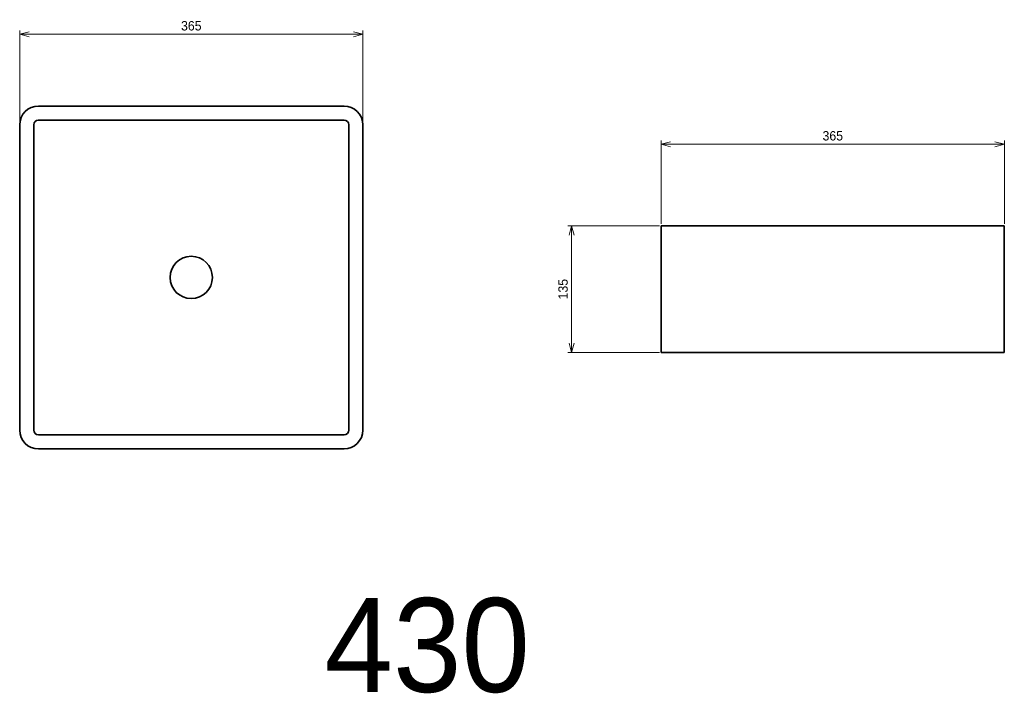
# Model space of a CAD drawing. Header units: millimetres. Extents: x 542 to 1589, y 181 to 899.
import ezdxf

# ---------------------------------------------------------------- set-up
doc = ezdxf.new("R2010")
doc.units = ezdxf.units.MM
doc.header["$LTSCALE"] = 0.3
for name, color, linetype, lineweight in [('実線', 3, 'Continuous', 35), ('寸法', 2, 'Continuous', 18), ('寸法 @ 4', 2, 'Continuous', 18), ('細線', 7, 'Continuous', 18)]:
    doc.layers.add(name, color=color, linetype=linetype, lineweight=lineweight)
doc.styles.add('MS Pゴシック', font='txt')
doc.styles.get("Standard").update_dxf_attribs({"font": 'txt.shx', "bigfont": 'bigfont.shx'})
doc.dimstyles.new('MyDim S＝1：4', dxfattribs={"dimtxt": 2.5, "dimasz": 2.5, "dimexe": 1, "dimexo": 0.5, "dimgap": 1, "dimtad": 3, "dimdsep": 46, "dimtxsty": 'MS Pゴシック', "dimblk": 'OPEN30', "dimcen": 0, "dimclrd": 256, "dimclre": 256, "dimclrt": 256, "dimazin": 2, "dimtfac": 1, "dimtmove": 0, "dimatfit": 3, "dimldrblk": 'OPEN30', "dimfxl": 1, "dimlwd": 18, "dimlwe": 18, "dimarcsym": 0})

# ---------------------------------------------------------------- blocks, each defined once
blk = doc.blocks.new('_Open30')
at = {"color": 0, "lineweight": -2}
for p, q in [((-1, 0.27), (0, 0)), ((0, 0), (-1, -0.27)), ((0, 0), (-1, 0))]:
    blk.add_line(p, q, dxfattribs=at)
blk = doc.blocks.new('*D18')
at = {"layer": 'Defpoints', "color": 0, "transparency": 16777216}
for p in [(1589.4, 766.1), (1224.4, 679.4), (1589.4, 679.4)]:
    blk.add_point(p, dxfattribs=at)
at = {"layer": '寸法', "lineweight": 18, "transparency": 16777216}
for p, q in [((1224.4, 681.4), (1224.4, 770.1)), ((1234.4, 766.1), (1579.4, 766.1)), ((1589.4, 681.4), (1589.4, 770.1))]:
    blk.add_line(p, q, dxfattribs=at)
at = {"layer": '寸法', "lineweight": 18, "transparency": 16777216, "xscale": 10, "yscale": 10, "zscale": 10, "rotation": 180}
blk.add_blockref('_Open30', (1224.4, 766.1), dxfattribs=at)
at = {"layer": '寸法', "lineweight": 18, "transparency": 16777216, "xscale": 10, "yscale": 10, "zscale": 10}
blk.add_blockref('_Open30', (1589.4, 766.1), dxfattribs=at)
at = {"layer": '寸法', "transparency": 16777216, "insert": (1406.9, 775.1), "char_height": 10, "attachment_point": 5, "style": 'MS Pゴシック'}
blk.add_mtext('365', dxfattribs=at)
blk = doc.blocks.new('*D19')
at = {"layer": 'Defpoints', "color": 0, "transparency": 16777216}
for p in [(1224.4, 679.4), (1129, 544.4), (1224.4, 544.4)]:
    blk.add_point(p, dxfattribs=at)
at = {"layer": '寸法', "lineweight": 18, "transparency": 16777216}
for p, q in [((1222.4, 679.4), (1125, 679.4)), ((1129, 669.4), (1129, 554.4)), ((1222.4, 544.4), (1125, 544.4))]:
    blk.add_line(p, q, dxfattribs=at)
at = {"layer": '寸法', "lineweight": 18, "transparency": 16777216, "xscale": 10, "yscale": 10, "zscale": 10}
for p, rotation in [((1129, 679.4), 90), ((1129, 544.4), 270)]:
    blk.add_blockref('_Open30', p, dxfattribs=dict(at, rotation=rotation))
at = {"layer": '寸法', "transparency": 16777216, "insert": (1120, 611.9), "char_height": 10, "attachment_point": 5, "rotation": 90, "style": 'MS Pゴシック'}
blk.add_mtext('135', dxfattribs=at)
blk = doc.blocks.new('*D16')
at = {"layer": 'Defpoints', "color": 0, "transparency": 16777216}
for p in [(907, 883.2), (542, 786.9), (907, 786.9)]:
    blk.add_point(p, dxfattribs=at)
at = {"layer": '寸法', "lineweight": 18, "transparency": 16777216}
for p, q in [((542, 788.9), (542, 887.2)), ((552, 883.2), (897, 883.2)), ((907, 788.9), (907, 887.2))]:
    blk.add_line(p, q, dxfattribs=at)
at = {"layer": '寸法', "lineweight": 18, "transparency": 16777216, "xscale": 10, "yscale": 10, "zscale": 10, "rotation": 180}
blk.add_blockref('_Open30', (542, 883.2), dxfattribs=at)
at = {"layer": '寸法', "lineweight": 18, "transparency": 16777216, "xscale": 10, "yscale": 10, "zscale": 10}
blk.add_blockref('_Open30', (907, 883.2), dxfattribs=at)
at = {"layer": '寸法', "transparency": 16777216, "insert": (724.5, 892.2), "char_height": 10, "attachment_point": 5, "style": 'MS Pゴシック'}
blk.add_mtext('365', dxfattribs=at)

msp = doc.modelspace()

# ---------------------------------------------------------------- linework, layer by layer
at = {"layer": '実線'}
for p, q in [((1589.359, 679.369), (1224.359, 679.369)), ((1224.359, 679.369), (1224.359, 544.369)), ((1589.359, 679.369), (1589.359, 544.369)), ((1589.359, 544.369), (1224.359, 544.369))]:
    msp.add_line(p, q, dxfattribs=at)
for points in [[(541.964, 461.869, 0.41421356), (561.964, 441.869), (886.964, 441.869, 0.41421356), (906.964, 461.869), (906.964, 786.869, 0.41421356), (886.964, 806.869), (561.964, 806.869, 0.41421356), (541.964, 786.869)], [(556.964, 461.869, 0.41421356), (561.964, 456.869), (886.964, 456.869, 0.41421356), (891.964, 461.869), (891.964, 786.869, 0.41421356), (886.964, 791.869), (561.964, 791.869, 0.41421356), (556.964, 786.869)]]:
    msp.add_lwpolyline(points, format="xyb", close=True, dxfattribs=at)
msp.add_circle((724.464, 624.369), 22.5, dxfattribs=at)

# ---------------------------------------------------------------- texts
at = {"layer": '細線', "insert": (975.522, 232.39), "char_height": 100, "width": 1129.44951, "attachment_point": 5}
msp.add_mtext('{\\fMS PMincho|b0|i0|c128|p18;430}', dxfattribs=at)

# ---------------------------------------------------------------- dimensions: what is measured, and where the dimension line sits
at = {"layer": '寸法 @ 4'}
dim = msp.add_linear_dim(base=(906.964, 883.204), p1=(541.964, 786.869), p2=(906.964, 786.869), dimstyle='MyDim S＝1：4', override={"dimscale": 4, "dimtix": 0, "dimtofl": 1, "dimtmove": 0, "dimatfit": 3}, dxfattribs=at)
dim.commit()
dim.dimension.update_dxf_attribs({"geometry": '*D16', "text_midpoint": (724.464, 883.204), "dimtype": 128})
dim = msp.add_linear_dim(base=(1589.359, 766.108), p1=(1224.359, 679.369), p2=(1589.359, 679.369), dimstyle='MyDim S＝1：4', override={"dimscale": 4, "dimtix": 0, "dimtofl": 1, "dimtmove": 0, "dimatfit": 3}, dxfattribs=at)
dim.commit()
dim.dimension.update_dxf_attribs({"geometry": '*D18', "text_midpoint": (1406.859, 775.108)})
dim = msp.add_linear_dim(base=(1129.033, 544.369), p1=(1224.359, 679.369), p2=(1224.359, 544.369), angle=90, dimstyle='MyDim S＝1：4', override={"dimscale": 4, "dimtix": 0, "dimtofl": 1, "dimtmove": 0, "dimatfit": 3}, dxfattribs=at)
dim.commit()
dim.dimension.update_dxf_attribs({"geometry": '*D19', "text_midpoint": (1120.033, 611.869)})

doc.saveas('drawing.dxf')
